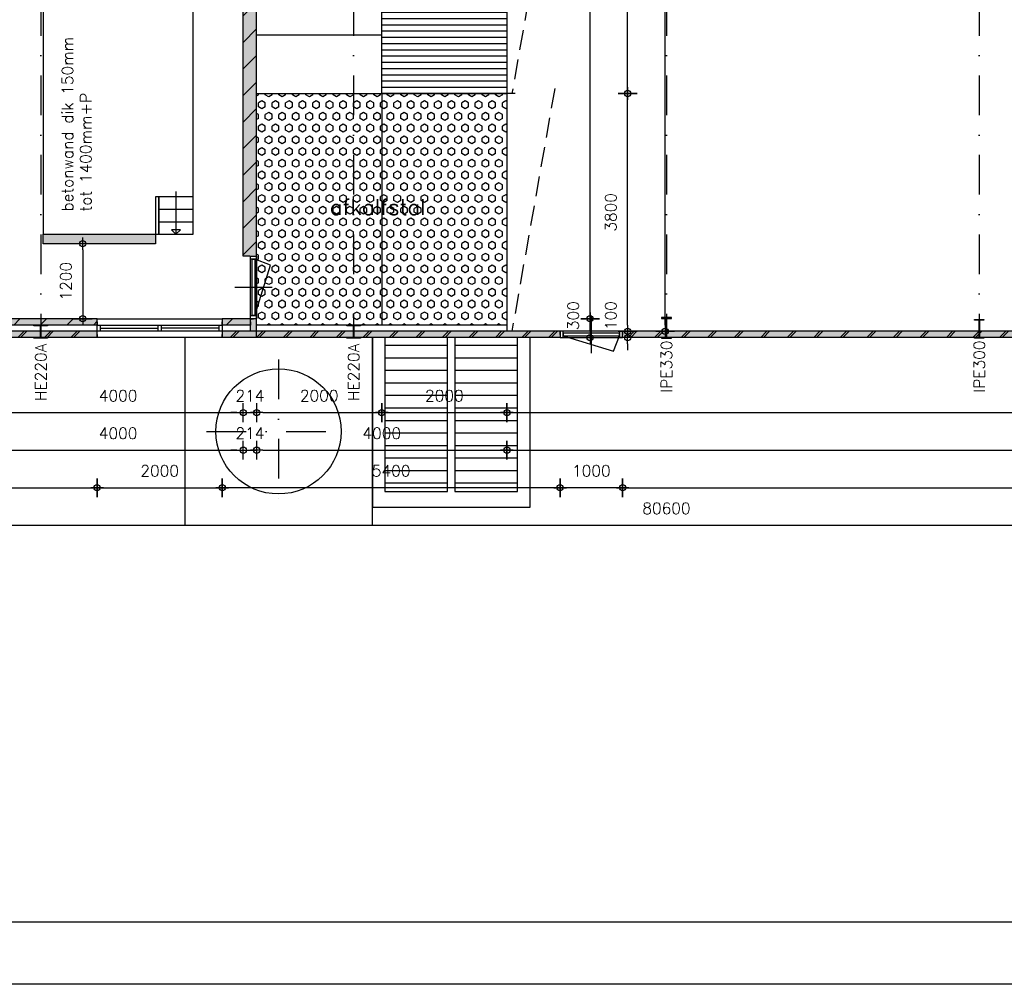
# Model space of a CAD drawing. Extents: x 0 to 139982, y -59400 to 0.
# Tile 4 of 20: x 33963 to 49700, y -59400 to -43984. Entities that reach past the tile are written whole.
import ezdxf
from ezdxf.enums import TextEntityAlignment as Align

# ---------------------------------------------------------------- set-up
doc = ezdxf.new("R2010")
doc.units = 0
doc.header["$LTSCALE"] = 100
doc.header["$MEASUREMENT"] = 0
doc.header["$PDMODE"] = 1
doc.header["$PDSIZE"] = -3
doc.linetypes.add('DASHDOT2', pattern=[12.7, 6.35, -3.175, 0, -3.175])
doc.linetypes.add('HIDDEN2', pattern=[4.7625, 3.175, -1.5875])
doc.layers.get('0').update_dxf_attribs({"linetype": 'CONTINUOUS'})
doc.layers.get('DEFPOINTS').update_dxf_attribs({"linetype": 'CONTINUOUS'})
for name, color, linetype in [('A--A21--_F123-', 9, 'CONTINUOUS'), ('A--A22--_F12--', 7, 'CONTINUOUS'), ('A--A22--_F123-', 9, 'CONTINUOUS'), ('A--A23--_F1---_ROOSTER', 8, 'CONTINUOUS'), ('A--L$2A-_F123-', 7, 'CONTINUOUS'), ('A--L$7A-_STRAMIEN', 1, 'DASHDOT2'), ('A--L21--', 7, 'CONTINUOUS'), ('A--L21--_F1---', 7, 'CONTINUOUS'), ('A--L22--', 7, 'CONTINUOUS'), ('A--L22--_F1---', 7, 'CONTINUOUS'), ('A--L22--_F12--', 7, 'CONTINUOUS'), ('A--L28--', 7, 'CONTINUOUS'), ('A--L28--_F1---', 1, 'HIDDEN2'), ('A--L31--_F123-', 7, 'CONTINUOUS'), ('A--L32--_F123-', 7, 'CONTINUOUS'), ('A--L79--_F123-', 2, 'CONTINUOUS'), ('A--L98--_F1---', 7, 'CONTINUOUS'), ('A--M$1A-_F123-_MAATV', 7, 'CONTINUOUS'), ('A--T$1A-_F123-_0_18MM', 1, 'CONTINUOUS'), ('A--T$1A-_F123-_0_25MM', 2, 'CONTINUOUS'), ('X--LP---_F1---', 9, 'CONTINUOUS'), ('X--LR---_CP', 7, 'CONTINUOUS')]:
    doc.layers.add(name, color=color, linetype=linetype)
doc.styles.add('0_18', font='ROMANS.shx', dxfattribs={"height": 180})
doc.styles.add('0_25', font='ROMANS.shx', dxfattribs={"height": 250})
doc.styles.add('MISO', font='ROMANS.shx')
doc.dimstyles.new('DLV18', dxfattribs={"dimscale": 100, "dimtxt": 1.8, "dimasz": 1, "dimexe": 0, "dimexo": 0, "dimgap": 0, "dimtad": 0, "dimdec": 0, "dimrnd": 1, "dimzin": 0, "dimtxsty": 'MISO', "dimblk1": '$DIMDLV', "dimblk2": '$DIMDLV', "dimsah": 1, "dimcen": 0, "dimse1": 1, "dimse2": 1, "dimclrd": 256, "dimclre": 256, "dimclrt": 1, "dimazin": 3, "dimtfac": 1, "dimtdec": 0, "dimtix": 1, "dimtmove": 0, "dimatfit": 3, "dimtvp": 1.5, "dimtolj": 1, "dimtzin": 0})

# ---------------------------------------------------------------- blocks, each defined once
blk = doc.blocks.new('*U241')
at = {"layer": 'A--A21--_F123-', "linetype": 'CONTINUOUS'}
for p, q in [((-374, -50), (-274, 50)), ((-331, -50), (-231, 50))]:
    blk.add_line(p, q, dxfattribs=at)
blk = doc.blocks.new('*U59')
at = {"layer": 'A--L21--_F1---', "color": 2, "linetype": 'CONTINUOUS'}
for points in [[(-50, 50), (-50, 50), (-500, 50), (-500, 0)], [(50, -50), (50, -50), (-500, -50), (-500, 0)]]:
    blk.add_lwpolyline(points, dxfattribs=at)
at = {"layer": 'X--LP---_F1---'}
for points in [[(-500, 0), (-500, 50), (0, 0), (-50, 50)], [(0, 0), (50, -50), (-500, 0), (-500, -50)]]:
    blk.add_solid(points, dxfattribs=at)
blk.add_blockref('*U241', (0, 0))
blk = doc.blocks.new('$DIMDLV')
at = {"color": 0}
for p, q in [((-1, 0), (1, 0)), ((0, -1.5), (0, 1.5))]:
    blk.add_line(p, q, dxfattribs=at)
blk.add_circle((0, 0), 0.5, dxfattribs=at)
blk = doc.blocks.new('*D49')
at = {"layer": 'A--M$1A-_F123-_MAATV', "linetype": 'CONTINUOUS'}
blk.add_line((34971, -47664), (34971, -48664), dxfattribs=at)
at = {"layer": 'DEFPOINTS', "color": 0, "linetype": 'CONTINUOUS'}
for p in [(34336, -47564), (33536, -48764), (34971, -48764)]:
    blk.add_point(p, dxfattribs=at)
at = {"layer": 'A--M$1A-_F123-_MAATV', "linetype": 'CONTINUOUS', "xscale": 100, "yscale": 100, "zscale": 100}
for p, rotation in [((34971, -47564), 90), ((34971, -48764), 270)]:
    blk.add_blockref('$DIMDLV', p, dxfattribs=dict(at, rotation=rotation))
at = {"layer": 'A--M$1A-_F123-_MAATV', "color": 1, "linetype": 'CONTINUOUS', "insert": (34701, -48164), "char_height": 180, "attachment_point": 5, "rotation": 90, "style": 'MISO'}
blk.add_mtext('\\A1;1200', dxfattribs=at)
blk = doc.blocks.new('*U238')
at = {"layer": 'A--A22--_F123-', "linetype": 'CONTINUOUS'}
for p, q in [((-107, 11902), (91, 12100)), ((-107, 11478), (107, 11692)), ((-107, 11054), (107, 11268)), ((-107, 10629), (107, 10843)), ((-107, 10205), (107, 10419)), ((-107, 9781), (107, 9995)), ((-107, 9357), (107, 9571)), ((-107, 8932), (107, 9146)), ((-107, 8508), (107, 8722)), ((-107, 8084), (107, 8298)), ((-107, 7660), (107, 7874)), ((-107, 7235), (107, 7449)), ((-107, 6811), (107, 7025)), ((-107, 6387), (107, 6601)), ((-107, 5963), (107, 6177)), ((-107, 5538), (107, 5752)), ((-107, 5114), (107, 5328)), ((-107, 4690), (107, 4904)), ((-107, 4265), (107, 4479)), ((-107, 3841), (107, 4055)), ((-107, 3417), (107, 3631)), ((-107, 2993), (107, 3207)), ((-107, 2568), (107, 2782)), ((-107, 2144), (107, 2358)), ((-107, 1720), (107, 1934)), ((-107, 1296), (107, 1510)), ((-107, 871), (107, 1085)), ((-107, 447), (107, 661)), ((-107, 23), (107, 237))]:
    blk.add_line(p, q, dxfattribs=at)
blk = doc.blocks.new('*U54')
at = {"layer": 'A--L22--_F1---', "color": 2, "linetype": 'CONTINUOUS'}
for points in [[(0, 0), (-107, 0), (-107, 12100), (0, 12100)], [(0, 0), (107, 0), (107, 12100), (0, 12100)]]:
    blk.add_lwpolyline(points, dxfattribs=at)
at = {"layer": 'X--LP---_F1---'}
for points in [[(0, 0), (-107, 0), (0, 12100), (-107, 12100)], [(0, 12100), (107, 12100), (0, 0), (107, 0)]]:
    blk.add_solid(points, dxfattribs=at)
blk.add_blockref('*U238', (0, 0))
blk = doc.blocks.new('*U60')
at = {"layer": 'A--A22--_F12--', "color": 27}
for points in [[(-1800, 0), (-1800, 75), (0, 0), (0, 75)], [(0, 0), (0, -75), (-1800, 0), (-1800, -75)]]:
    blk.add_solid(points, dxfattribs=at)
at = {"layer": 'A--L22--_F12--', "color": 3, "linetype": 'CONTINUOUS'}
for points in [[(-1800, 0), (-1800, 75), (0, 75), (0, 0)], [(0, 0), (0, -75), (-1800, -75), (-1800, 0)], [(0, 0), (0, -75), (-1800, -75), (-1800, 0)], [(0, 0), (0, -75), (-1800, -75), (-1800, 0)]]:
    blk.add_lwpolyline(points, dxfattribs=at)
blk = doc.blocks.new('*U236')
at = {"layer": 'A--A21--_F123-', "linetype": 'CONTINUOUS'}
blk.add_line((-388, -50), (-288, 50), dxfattribs=at)
blk = doc.blocks.new('*U61')
at = {"layer": 'A--L21--_F1---', "color": 2, "linetype": 'CONTINUOUS'}
for points in [[(0, 0), (0, 50), (-450, 50), (-450, 0)], [(0, 0), (0, -50), (-450, -50), (-450, 0)]]:
    blk.add_lwpolyline(points, dxfattribs=at)
at = {"layer": 'X--LP---_F1---'}
for points in [[(-450, 0), (-450, 50), (0, 0), (0, 50)], [(0, 0), (0, -50), (-450, 0), (-450, -50)]]:
    blk.add_solid(points, dxfattribs=at)
blk.add_blockref('*U236', (0, 0))
blk = doc.blocks.new('*D114')
at = {"layer": 'A--M$1A-_F123-_MAATV', "linetype": 'CONTINUOUS'}
blk.add_line((33636, -50264), (37436, -50264), dxfattribs=at)
at = {"layer": 'DEFPOINTS', "color": 0, "linetype": 'CONTINUOUS'}
for p in [(33536, -47764), (37536, -47764), (37536, -50264)]:
    blk.add_point(p, dxfattribs=at)
at = {"layer": 'A--M$1A-_F123-_MAATV', "linetype": 'CONTINUOUS', "xscale": 100, "yscale": 100, "zscale": 100, "rotation": 180}
blk.add_blockref('$DIMDLV', (33536, -50264), dxfattribs=at)
at = {"layer": 'A--M$1A-_F123-_MAATV', "linetype": 'CONTINUOUS', "xscale": 100, "yscale": 100, "zscale": 100}
blk.add_blockref('$DIMDLV', (37536, -50264), dxfattribs=at)
at = {"layer": 'A--M$1A-_F123-_MAATV', "color": 1, "linetype": 'CONTINUOUS', "insert": (35536, -49994), "char_height": 180, "attachment_point": 5, "style": 'MISO'}
blk.add_mtext('\\A1;4000', dxfattribs=at)
blk = doc.blocks.new('*D115')
at = {"layer": 'A--M$1A-_F123-_MAATV', "linetype": 'CONTINUOUS'}
for p, q in [((37436, -50264), (37336, -50264)), ((37536, -50264), (37750, -50264)), ((37850, -50264), (37950, -50264))]:
    blk.add_line(p, q, dxfattribs=at)
at = {"layer": 'DEFPOINTS', "color": 0, "linetype": 'CONTINUOUS'}
for p in [(37536, -47764), (37750, -47764), (37750, -50264)]:
    blk.add_point(p, dxfattribs=at)
at = {"layer": 'A--M$1A-_F123-_MAATV', "linetype": 'CONTINUOUS', "xscale": 100, "yscale": 100, "zscale": 100}
blk.add_blockref('$DIMDLV', (37536, -50264), dxfattribs=at)
at = {"layer": 'A--M$1A-_F123-_MAATV', "linetype": 'CONTINUOUS', "xscale": 100, "yscale": 100, "zscale": 100, "rotation": 180}
blk.add_blockref('$DIMDLV', (37750, -50264), dxfattribs=at)
at = {"layer": 'A--M$1A-_F123-_MAATV', "color": 1, "linetype": 'CONTINUOUS', "insert": (37643, -49994), "char_height": 180, "attachment_point": 5, "style": 'MISO'}
blk.add_mtext('\\A1;214', dxfattribs=at)
blk = doc.blocks.new('*D116')
at = {"layer": 'A--M$1A-_F123-_MAATV', "linetype": 'CONTINUOUS'}
blk.add_line((37850, -50264), (39650, -50264), dxfattribs=at)
at = {"layer": 'DEFPOINTS', "color": 0, "linetype": 'CONTINUOUS'}
for p in [(39750, -45164), (37750, -48864), (39750, -50264)]:
    blk.add_point(p, dxfattribs=at)
at = {"layer": 'A--M$1A-_F123-_MAATV', "linetype": 'CONTINUOUS', "xscale": 100, "yscale": 100, "zscale": 100, "rotation": 180}
blk.add_blockref('$DIMDLV', (37750, -50264), dxfattribs=at)
at = {"layer": 'A--M$1A-_F123-_MAATV', "linetype": 'CONTINUOUS', "xscale": 100, "yscale": 100, "zscale": 100}
blk.add_blockref('$DIMDLV', (39750, -50264), dxfattribs=at)
at = {"layer": 'A--M$1A-_F123-_MAATV', "color": 1, "linetype": 'CONTINUOUS', "insert": (38750, -49994), "char_height": 180, "attachment_point": 5, "style": 'MISO'}
blk.add_mtext('\\A1;2000', dxfattribs=at)
blk = doc.blocks.new('*D117')
at = {"layer": 'A--M$1A-_F123-_MAATV', "linetype": 'CONTINUOUS'}
blk.add_line((39850, -50264), (41650, -50264), dxfattribs=at)
at = {"layer": 'DEFPOINTS', "color": 0, "linetype": 'CONTINUOUS'}
for p in [(39750, -45164), (41750, -45164), (41750, -50264)]:
    blk.add_point(p, dxfattribs=at)
at = {"layer": 'A--M$1A-_F123-_MAATV', "linetype": 'CONTINUOUS', "xscale": 100, "yscale": 100, "zscale": 100, "rotation": 180}
blk.add_blockref('$DIMDLV', (39750, -50264), dxfattribs=at)
at = {"layer": 'A--M$1A-_F123-_MAATV', "linetype": 'CONTINUOUS', "xscale": 100, "yscale": 100, "zscale": 100}
blk.add_blockref('$DIMDLV', (41750, -50264), dxfattribs=at)
at = {"layer": 'A--M$1A-_F123-_MAATV', "color": 1, "linetype": 'CONTINUOUS', "insert": (40750, -49994), "char_height": 180, "attachment_point": 5, "style": 'MISO'}
blk.add_mtext('\\A1;2000', dxfattribs=at)
blk = doc.blocks.new('*D118')
at = {"layer": 'A--M$1A-_F123-_MAATV', "linetype": 'CONTINUOUS'}
blk.add_line((41850, -50264), (69300, -50264), dxfattribs=at)
at = {"layer": 'DEFPOINTS', "color": 0, "linetype": 'CONTINUOUS'}
for p in [(41750, -48964), (69400, -48964), (69400, -50264)]:
    blk.add_point(p, dxfattribs=at)
at = {"layer": 'A--M$1A-_F123-_MAATV', "linetype": 'CONTINUOUS', "xscale": 100, "yscale": 100, "zscale": 100, "rotation": 180}
blk.add_blockref('$DIMDLV', (41750, -50264), dxfattribs=at)
at = {"layer": 'A--M$1A-_F123-_MAATV', "linetype": 'CONTINUOUS', "xscale": 100, "yscale": 100, "zscale": 100}
blk.add_blockref('$DIMDLV', (69400, -50264), dxfattribs=at)
at = {"layer": 'A--M$1A-_F123-_MAATV', "color": 1, "linetype": 'CONTINUOUS', "insert": (55575, -49994), "char_height": 180, "attachment_point": 5, "style": 'MISO'}
blk.add_mtext('\\A1;27650', dxfattribs=at)
blk = doc.blocks.new('*D127')
at = {"layer": 'A--M$1A-_F123-_MAATV', "linetype": 'CONTINUOUS'}
blk.add_line((33636, -50864), (37436, -50864), dxfattribs=at)
at = {"layer": 'DEFPOINTS', "color": 0, "linetype": 'CONTINUOUS'}
for p in [(33536, -47764), (37536, -47764), (37536, -50864)]:
    blk.add_point(p, dxfattribs=at)
at = {"layer": 'A--M$1A-_F123-_MAATV', "linetype": 'CONTINUOUS', "xscale": 100, "yscale": 100, "zscale": 100, "rotation": 180}
blk.add_blockref('$DIMDLV', (33536, -50864), dxfattribs=at)
at = {"layer": 'A--M$1A-_F123-_MAATV', "linetype": 'CONTINUOUS', "xscale": 100, "yscale": 100, "zscale": 100}
blk.add_blockref('$DIMDLV', (37536, -50864), dxfattribs=at)
at = {"layer": 'A--M$1A-_F123-_MAATV', "color": 1, "linetype": 'CONTINUOUS', "insert": (35536, -50594), "char_height": 180, "attachment_point": 5, "style": 'MISO'}
blk.add_mtext('\\A1;4000', dxfattribs=at)
blk = doc.blocks.new('*D128')
at = {"layer": 'A--M$1A-_F123-_MAATV', "linetype": 'CONTINUOUS'}
for p, q in [((37436, -50864), (37336, -50864)), ((37536, -50864), (37750, -50864)), ((37850, -50864), (37950, -50864))]:
    blk.add_line(p, q, dxfattribs=at)
at = {"layer": 'DEFPOINTS', "color": 0, "linetype": 'CONTINUOUS'}
for p in [(37536, -47764), (37750, -47764), (37750, -50864)]:
    blk.add_point(p, dxfattribs=at)
at = {"layer": 'A--M$1A-_F123-_MAATV', "linetype": 'CONTINUOUS', "xscale": 100, "yscale": 100, "zscale": 100}
blk.add_blockref('$DIMDLV', (37536, -50864), dxfattribs=at)
at = {"layer": 'A--M$1A-_F123-_MAATV', "linetype": 'CONTINUOUS', "xscale": 100, "yscale": 100, "zscale": 100, "rotation": 180}
blk.add_blockref('$DIMDLV', (37750, -50864), dxfattribs=at)
at = {"layer": 'A--M$1A-_F123-_MAATV', "color": 1, "linetype": 'CONTINUOUS', "insert": (37643, -50594), "char_height": 180, "attachment_point": 5, "style": 'MISO'}
blk.add_mtext('\\A1;214', dxfattribs=at)
blk = doc.blocks.new('*D129')
at = {"layer": 'A--M$1A-_F123-_MAATV', "linetype": 'CONTINUOUS'}
blk.add_line((37850, -50864), (41650, -50864), dxfattribs=at)
at = {"layer": 'DEFPOINTS', "color": 0, "linetype": 'CONTINUOUS'}
for p in [(37750, -47764), (41750, -48964), (41750, -50864)]:
    blk.add_point(p, dxfattribs=at)
at = {"layer": 'A--M$1A-_F123-_MAATV', "linetype": 'CONTINUOUS', "xscale": 100, "yscale": 100, "zscale": 100, "rotation": 180}
blk.add_blockref('$DIMDLV', (37750, -50864), dxfattribs=at)
at = {"layer": 'A--M$1A-_F123-_MAATV', "linetype": 'CONTINUOUS', "xscale": 100, "yscale": 100, "zscale": 100}
blk.add_blockref('$DIMDLV', (41750, -50864), dxfattribs=at)
at = {"layer": 'A--M$1A-_F123-_MAATV', "color": 1, "linetype": 'CONTINUOUS', "insert": (39750, -50594), "char_height": 180, "attachment_point": 5, "style": 'MISO'}
blk.add_mtext('\\A1;4000', dxfattribs=at)
blk = doc.blocks.new('*D130')
at = {"layer": 'A--M$1A-_F123-_MAATV', "linetype": 'CONTINUOUS'}
blk.add_line((41850, -50864), (69300, -50864), dxfattribs=at)
at = {"layer": 'DEFPOINTS', "color": 0, "linetype": 'CONTINUOUS'}
for p in [(41750, -48964), (69400, -48964), (69400, -50864)]:
    blk.add_point(p, dxfattribs=at)
at = {"layer": 'A--M$1A-_F123-_MAATV', "linetype": 'CONTINUOUS', "xscale": 100, "yscale": 100, "zscale": 100, "rotation": 180}
blk.add_blockref('$DIMDLV', (41750, -50864), dxfattribs=at)
at = {"layer": 'A--M$1A-_F123-_MAATV', "linetype": 'CONTINUOUS', "xscale": 100, "yscale": 100, "zscale": 100}
blk.add_blockref('$DIMDLV', (69400, -50864), dxfattribs=at)
at = {"layer": 'A--M$1A-_F123-_MAATV', "color": 1, "linetype": 'CONTINUOUS', "insert": (55575, -50594), "char_height": 180, "attachment_point": 5, "style": 'MISO'}
blk.add_mtext('\\A1;27650', dxfattribs=at)
blk = doc.blocks.new('*D133')
at = {"layer": 'A--M$1A-_F123-_MAATV', "linetype": 'CONTINUOUS'}
blk.add_line((4100, -51464), (35100, -51464), dxfattribs=at)
at = {"layer": 'DEFPOINTS', "color": 0, "linetype": 'CONTINUOUS'}
for p in [(4000, -49064), (35200, -49064), (35200, -51464)]:
    blk.add_point(p, dxfattribs=at)
at = {"layer": 'A--M$1A-_F123-_MAATV', "linetype": 'CONTINUOUS', "xscale": 100, "yscale": 100, "zscale": 100, "rotation": 180}
blk.add_blockref('$DIMDLV', (4000, -51464), dxfattribs=at)
at = {"layer": 'A--M$1A-_F123-_MAATV', "linetype": 'CONTINUOUS', "xscale": 100, "yscale": 100, "zscale": 100}
blk.add_blockref('$DIMDLV', (35200, -51464), dxfattribs=at)
at = {"layer": 'A--M$1A-_F123-_MAATV', "color": 1, "linetype": 'CONTINUOUS', "insert": (19600, -51194), "char_height": 180, "attachment_point": 5, "style": 'MISO'}
blk.add_mtext('\\A1;31200', dxfattribs=at)
blk = doc.blocks.new('*D134')
at = {"layer": 'A--M$1A-_F123-_MAATV', "linetype": 'CONTINUOUS'}
blk.add_line((35300, -51464), (37100, -51464), dxfattribs=at)
at = {"layer": 'DEFPOINTS', "color": 0, "linetype": 'CONTINUOUS'}
for p in [(35200, -49064), (37200, -49064), (37200, -51464)]:
    blk.add_point(p, dxfattribs=at)
at = {"layer": 'A--M$1A-_F123-_MAATV', "linetype": 'CONTINUOUS', "xscale": 100, "yscale": 100, "zscale": 100, "rotation": 180}
blk.add_blockref('$DIMDLV', (35200, -51464), dxfattribs=at)
at = {"layer": 'A--M$1A-_F123-_MAATV', "linetype": 'CONTINUOUS', "xscale": 100, "yscale": 100, "zscale": 100}
blk.add_blockref('$DIMDLV', (37200, -51464), dxfattribs=at)
at = {"layer": 'A--M$1A-_F123-_MAATV', "color": 1, "linetype": 'CONTINUOUS', "insert": (36200, -51194), "char_height": 180, "attachment_point": 5, "style": 'MISO'}
blk.add_mtext('\\A1;2000', dxfattribs=at)
blk = doc.blocks.new('*D135')
at = {"layer": 'A--M$1A-_F123-_MAATV', "linetype": 'CONTINUOUS'}
blk.add_line((43700, -51464), (69510, -51464), dxfattribs=at)
at = {"layer": 'DEFPOINTS', "color": 0, "linetype": 'CONTINUOUS'}
for p in [(43600, -49064), (69610, -49064), (69610, -51464)]:
    blk.add_point(p, dxfattribs=at)
at = {"layer": 'A--M$1A-_F123-_MAATV', "linetype": 'CONTINUOUS', "xscale": 100, "yscale": 100, "zscale": 100, "rotation": 180}
blk.add_blockref('$DIMDLV', (43600, -51464), dxfattribs=at)
at = {"layer": 'A--M$1A-_F123-_MAATV', "linetype": 'CONTINUOUS', "xscale": 100, "yscale": 100, "zscale": 100}
blk.add_blockref('$DIMDLV', (69610, -51464), dxfattribs=at)
at = {"layer": 'A--M$1A-_F123-_MAATV', "color": 1, "linetype": 'CONTINUOUS', "insert": (56605, -51194), "char_height": 180, "attachment_point": 5, "style": 'MISO'}
blk.add_mtext('\\A1;26010', dxfattribs=at)
blk = doc.blocks.new('*D137')
at = {"layer": 'A--M$1A-_F123-_MAATV', "linetype": 'CONTINUOUS'}
blk.add_line((4100, -52064), (84500, -52064), dxfattribs=at)
at = {"layer": 'DEFPOINTS', "color": 0, "linetype": 'CONTINUOUS'}
for p in [(4000, -49064), (84600, -49064), (84600, -52064)]:
    blk.add_point(p, dxfattribs=at)
at = {"layer": 'A--M$1A-_F123-_MAATV', "linetype": 'CONTINUOUS', "xscale": 100, "yscale": 100, "zscale": 100, "rotation": 180}
blk.add_blockref('$DIMDLV', (4000, -52064), dxfattribs=at)
at = {"layer": 'A--M$1A-_F123-_MAATV', "linetype": 'CONTINUOUS', "xscale": 100, "yscale": 100, "zscale": 100}
blk.add_blockref('$DIMDLV', (84600, -52064), dxfattribs=at)
at = {"layer": 'A--M$1A-_F123-_MAATV', "color": 1, "linetype": 'CONTINUOUS', "insert": (44300, -51794), "char_height": 180, "attachment_point": 5, "style": 'MISO'}
blk.add_mtext('\\A1;80600', dxfattribs=at)
blk = doc.blocks.new('*D138')
at = {"layer": 'A--M$1A-_F123-_MAATV', "linetype": 'CONTINUOUS'}
blk.add_line((43080, -48964), (43080, -48864), dxfattribs=at)
at = {"layer": 'DEFPOINTS', "color": 0, "linetype": 'CONTINUOUS'}
for p in [(33372, -48764), (43080, -48764), (33322, -49064)]:
    blk.add_point(p, dxfattribs=at)
at = {"layer": 'A--M$1A-_F123-_MAATV', "linetype": 'CONTINUOUS', "xscale": 100, "yscale": 100, "zscale": 100}
for p, rotation in [((43080, -48764), 90), ((43080, -49064), 270)]:
    blk.add_blockref('$DIMDLV', p, dxfattribs=dict(at, rotation=rotation))
at = {"layer": 'A--M$1A-_F123-_MAATV', "color": 1, "linetype": 'CONTINUOUS', "insert": (42810, -48714), "char_height": 180, "attachment_point": 5, "rotation": 90, "style": 'MISO'}
blk.add_mtext('\\A1;300', dxfattribs=at)
blk = doc.blocks.new('*D139')
at = {"layer": 'A--M$1A-_F123-_MAATV', "linetype": 'CONTINUOUS'}
blk.add_line((43080, -48664), (43080, -38164), dxfattribs=at)
at = {"layer": 'DEFPOINTS', "color": 0, "linetype": 'CONTINUOUS'}
for p in [(37536, -38064), (43080, -38064), (33372, -48764)]:
    blk.add_point(p, dxfattribs=at)
at = {"layer": 'A--M$1A-_F123-_MAATV', "linetype": 'CONTINUOUS', "xscale": 100, "yscale": 100, "zscale": 100}
for p, rotation in [((43080, -38064), 90), ((43080, -48764), 270)]:
    blk.add_blockref('$DIMDLV', p, dxfattribs=dict(at, rotation=rotation))
at = {"layer": 'A--M$1A-_F123-_MAATV', "color": 1, "linetype": 'CONTINUOUS', "insert": (42810, -43414), "char_height": 180, "attachment_point": 5, "rotation": 90, "style": 'MISO'}
blk.add_mtext('\\A1;10700', dxfattribs=at)
blk = doc.blocks.new('*D143')
at = {"layer": 'A--M$1A-_F123-_MAATV', "linetype": 'CONTINUOUS'}
for p, q in [((43680, -48864), (43680, -48764)), ((43680, -49064), (43680, -48964)), ((43680, -49164), (43680, -49264))]:
    blk.add_line(p, q, dxfattribs=at)
at = {"layer": 'DEFPOINTS', "color": 0, "linetype": 'CONTINUOUS'}
for p in [(37200, -48964), (37200, -49064), (43680, -48964)]:
    blk.add_point(p, dxfattribs=at)
at = {"layer": 'A--M$1A-_F123-_MAATV', "linetype": 'CONTINUOUS', "xscale": 100, "yscale": 100, "zscale": 100}
for p, rotation in [((43680, -48964), 270), ((43680, -49064), 90)]:
    blk.add_blockref('$DIMDLV', p, dxfattribs=dict(at, rotation=rotation))
at = {"layer": 'A--M$1A-_F123-_MAATV', "color": 1, "linetype": 'CONTINUOUS', "insert": (43410, -48714), "char_height": 180, "attachment_point": 5, "rotation": 90, "style": 'MISO'}
blk.add_mtext('\\A1;100', dxfattribs=at)
blk = doc.blocks.new('*D144')
at = {"layer": 'A--M$1A-_F123-_MAATV', "linetype": 'CONTINUOUS'}
blk.add_line((43680, -45064), (43680, -35764), dxfattribs=at)
at = {"layer": 'DEFPOINTS', "color": 0, "linetype": 'CONTINUOUS'}
for p in [(37750, -35664), (43680, -35664), (37750, -45164)]:
    blk.add_point(p, dxfattribs=at)
at = {"layer": 'A--M$1A-_F123-_MAATV', "linetype": 'CONTINUOUS', "xscale": 100, "yscale": 100, "zscale": 100}
for p, rotation in [((43680, -35664), 90), ((43680, -45164), 270)]:
    blk.add_blockref('$DIMDLV', p, dxfattribs=dict(at, rotation=rotation))
at = {"layer": 'A--M$1A-_F123-_MAATV', "color": 1, "linetype": 'CONTINUOUS', "insert": (43410, -40414), "char_height": 180, "attachment_point": 5, "rotation": 90, "style": 'MISO'}
blk.add_mtext('\\A1;9500', dxfattribs=at)
blk = doc.blocks.new('*D147')
at = {"layer": 'A--M$1A-_F123-_MAATV', "linetype": 'CONTINUOUS'}
blk.add_line((44280, -48864), (44280, -30964), dxfattribs=at)
at = {"layer": 'DEFPOINTS', "color": 0, "linetype": 'CONTINUOUS'}
for p in [(44280, -30864), (49300, -30864), (37750, -48964)]:
    blk.add_point(p, dxfattribs=at)
at = {"layer": 'A--M$1A-_F123-_MAATV', "linetype": 'CONTINUOUS', "xscale": 100, "yscale": 100, "zscale": 100}
for p, rotation in [((44280, -30864), 90), ((44280, -48964), 270)]:
    blk.add_blockref('$DIMDLV', p, dxfattribs=dict(at, rotation=rotation))
at = {"layer": 'A--M$1A-_F123-_MAATV', "color": 1, "linetype": 'CONTINUOUS', "insert": (44010, -39914), "char_height": 180, "attachment_point": 5, "rotation": 90, "style": 'MISO'}
blk.add_mtext('\\A1;18100', dxfattribs=at)
blk = doc.blocks.new('*U243')
at = {"layer": 'A--A21--_F123-', "linetype": 'CONTINUOUS'}
for p, q in [((-1757, -50), (-1657, 50)), ((-1333, -50), (-1233, 50)), ((-908, -50), (-808, 50)), ((-484, -50), (-384, 50)), ((-60, -50), (0, 10))]:
    blk.add_line(p, q, dxfattribs=at)
blk = doc.blocks.new('*U188')
at = {"layer": 'A--L21--_F1---', "color": 2, "linetype": 'CONTINUOUS'}
for points in [[(0, 0), (0, 50), (-1778, 50), (-1778, 0)], [(0, 0), (0, -50), (-1778, -50), (-1778, 0)]]:
    blk.add_lwpolyline(points, dxfattribs=at)
at = {"layer": 'X--LP---_F1---'}
for points in [[(-1778, 0), (-1778, 50), (0, 0), (0, 50)], [(0, 0), (0, -50), (-1778, 0), (-1778, -50)]]:
    blk.add_solid(points, dxfattribs=at)
blk.add_blockref('*U243', (0, 0))
blk = doc.blocks.new('*U244')
at = {"layer": 'A--A21--_F123-', "linetype": 'CONTINUOUS'}
for p, q in [((-1690, -50), (-1590, 50)), ((-1648, -50), (-1548, 50)), ((-1266, -50), (-1166, 50)), ((-1224, -50), (-1124, 50)), ((-842, -50), (-742, 50)), ((-800, -50), (-700, 50)), ((-418, -50), (-318, 50)), ((-376, -50), (-276, 50))]:
    blk.add_line(p, q, dxfattribs=at)
blk = doc.blocks.new('*U189')
at = {"layer": 'A--L21--_F1---', "color": 2, "linetype": 'CONTINUOUS'}
for points in [[(0, 0), (0, -50), (-1878, -50), (-1878, -50)], [(0, 0), (0, 50), (-1778, 50), (-1778, 50)]]:
    blk.add_lwpolyline(points, dxfattribs=at)
at = {"layer": 'X--LP---_F1---'}
for points in [[(0, 0), (0, -50), (-1828, 0), (-1878, -50)], [(-1828, 0), (-1778, 50), (0, 0), (0, 50)]]:
    blk.add_solid(points, dxfattribs=at)
blk.add_blockref('*U244', (0, 0))
blk = doc.blocks.new('*D190')
at = {"layer": 'A--M$1A-_F123-_MAATV', "linetype": 'CONTINUOUS'}
blk.add_line((43680, -48864), (43680, -45264), dxfattribs=at)
at = {"layer": 'DEFPOINTS', "color": 0, "linetype": 'CONTINUOUS'}
for p in [(37750, -45164), (43680, -45164), (34600, -48964)]:
    blk.add_point(p, dxfattribs=at)
at = {"layer": 'A--M$1A-_F123-_MAATV', "linetype": 'CONTINUOUS', "xscale": 100, "yscale": 100, "zscale": 100}
for p, rotation in [((43680, -45164), 90), ((43680, -48964), 270)]:
    blk.add_blockref('$DIMDLV', p, dxfattribs=dict(at, rotation=rotation))
at = {"layer": 'A--M$1A-_F123-_MAATV', "color": 1, "linetype": 'CONTINUOUS', "insert": (43410, -47064), "char_height": 180, "attachment_point": 5, "rotation": 90, "style": 'MISO'}
blk.add_mtext('\\A1;3800', dxfattribs=at)
blk = doc.blocks.new('*U235')
at = {"layer": 'A--A21--_F123-', "linetype": 'CONTINUOUS'}
blk.add_line((-50, 231), (-31, 250), dxfattribs=at)
blk = doc.blocks.new('*U193')
at = {"layer": 'A--L21--_F1---', "color": 2, "linetype": 'CONTINUOUS'}
for points in [[(-50, 50), (-50, 50), (-50, 250), (0, 250)], [(50, -50), (50, -50), (50, 250), (0, 250)]]:
    blk.add_lwpolyline(points, dxfattribs=at)
at = {"layer": 'X--LP---_F1---'}
for points in [[(0, 0), (-50, 50), (0, 250), (-50, 250)], [(0, 250), (50, 250), (0, 0), (50, -50)]]:
    blk.add_solid(points, dxfattribs=at)
blk.add_blockref('*U235', (0, 0))
blk = doc.blocks.new('*U286')
at = {"layer": 'A--A21--_F123-', "linetype": 'CONTINUOUS'}
for p, q in [((-5274, -50), (-5174, 50)), ((-5231, -50), (-5131, 50)), ((-4850, -50), (-4750, 50)), ((-4807, -50), (-4707, 50)), ((-4426, -50), (-4326, 50)), ((-4383, -50), (-4283, 50)), ((-4002, -50), (-3902, 50)), ((-3959, -50), (-3859, 50)), ((-3578, -50), (-3478, 50)), ((-3535, -50), (-3435, 50)), ((-3154, -50), (-3054, 50)), ((-3111, -50), (-3011, 50)), ((-2730, -50), (-2630, 50)), ((-2687, -50), (-2587, 50)), ((-2306, -50), (-2206, 50)), ((-2263, -50), (-2163, 50)), ((-1882, -50), (-1782, 50)), ((-1839, -50), (-1739, 50)), ((-1458, -50), (-1358, 50)), ((-1415, -50), (-1315, 50)), ((-1034, -50), (-934, 50)), ((-991, -50), (-891, 50)), ((-610, -50), (-510, 50)), ((-567, -50), (-467, 50)), ((-186, -50), (-86, 50)), ((-143, -50), (-43, 50))]:
    blk.add_line(p, q, dxfattribs=at)
blk = doc.blocks.new('*U195')
at = {"layer": 'A--L21--_F1---', "color": 2, "linetype": 'CONTINUOUS'}
for points in [[(0, 0), (0, 50), (-5400, 50), (-5400, 0)], [(0, 0), (0, -50), (-5400, -50), (-5400, 0)]]:
    blk.add_lwpolyline(points, dxfattribs=at)
at = {"layer": 'X--LP---_F1---'}
for points in [[(-5400, 0), (-5400, 50), (0, 0), (0, 50)], [(0, 0), (0, -50), (-5400, 0), (-5400, -50)]]:
    blk.add_solid(points, dxfattribs=at)
blk.add_blockref('*U286', (0, 0))
blk = doc.blocks.new('QD20570-')
at = {"layer": 'A--L28--_F1---', "color": 2, "linetype": 'CONTINUOUS'}
blk.add_lwpolyline([(80, -165), (-80, -165), (-80, -153.5), (-10.75, -153.5, 0.41421356), (-3.75, -146.5), (-3.75, 146.5, 0.41421356), (-10.75, 153.5), (-80, 153.5), (-80, 165), (80, 165), (80, 153.5), (10.75, 153.5, 0.41421356), (3.75, 146.5), (3.75, -146.5, 0.41421356), (10.75, -153.5), (80, -153.5)], format="xyb", close=True, dxfattribs=at)
at = {"layer": 'X--LR---_CP', "color": 4, "linetype": 'CONTINUOUS'}
for p in [(-3.75, 0), (0, 0), (3.75, 0)]:
    blk.add_point(p, dxfattribs=at)
blk = doc.blocks.new('QD20494-')
at = {"layer": 'A--L28--_F1---', "color": 2, "linetype": 'CONTINUOUS'}
blk.add_lwpolyline([(110, -105), (-110, -105), (-110, -94), (-15.5, -94, 0.4142136), (-3.5, -82), (-3.5, 82, 0.4142136), (-15.5, 94), (-110, 94), (-110, 105), (110, 105), (110, 94), (15.5, 94, 0.4142136), (3.5, 82), (3.5, -82, 0.4142136), (15.5, -94), (110, -94)], format="xyb", close=True, dxfattribs=at)
at = {"layer": 'X--LR---_CP'}
for p in [(-3.5, 0), (0, 0), (3.5, 0)]:
    blk.add_point(p, dxfattribs=at)
blk = doc.blocks.new('QD20569-')
at = {"layer": 'A--L28--_F1---', "color": 2, "linetype": 'CONTINUOUS'}
blk.add_lwpolyline([(75, -150), (-75, -150), (-75, -139.3), (-10.55, -139.3, 0.41421356), (-3.55, -132.3), (-3.55, 132.3, 0.41421356), (-10.55, 139.3), (-75, 139.3), (-75, 150), (75, 150), (75, 139.3), (10.55, 139.3, 0.41421356), (3.55, 132.3), (3.55, -132.3, 0.41421356), (10.55, -139.3), (75, -139.3)], format="xyb", close=True, dxfattribs=at)
at = {"layer": 'X--LR---_CP', "color": 4, "linetype": 'CONTINUOUS'}
for p in [(-3.55, 0), (0, 0), (3.55, 0)]:
    blk.add_point(p, dxfattribs=at)
blk = doc.blocks.new('*U288')
at = {"layer": 'A--A21--_F123-', "linetype": 'CONTINUOUS'}
for p, q in [((-25819, -50), (-25719, 50)), ((-25776, -50), (-25676, 50)), ((-25395, -50), (-25295, 50)), ((-25352, -50), (-25252, 50)), ((-24971, -50), (-24871, 50)), ((-24928, -50), (-24828, 50)), ((-24547, -50), (-24447, 50)), ((-24504, -50), (-24404, 50)), ((-24123, -50), (-24023, 50)), ((-24080, -50), (-23980, 50)), ((-23699, -50), (-23599, 50)), ((-23656, -50), (-23556, 50)), ((-23275, -50), (-23175, 50)), ((-23232, -50), (-23132, 50)), ((-22851, -50), (-22751, 50)), ((-22808, -50), (-22708, 50)), ((-22427, -50), (-22327, 50)), ((-22384, -50), (-22284, 50)), ((-22003, -50), (-21903, 50)), ((-21960, -50), (-21860, 50)), ((-21579, -50), (-21479, 50)), ((-21536, -50), (-21436, 50)), ((-21155, -50), (-21055, 50)), ((-21112, -50), (-21012, 50)), ((-20731, -50), (-20631, 50)), ((-20688, -50), (-20588, 50)), ((-20307, -50), (-20207, 50)), ((-20264, -50), (-20164, 50)), ((-19883, -50), (-19783, 50)), ((-19840, -50), (-19740, 50))]:
    blk.add_line(p, q, dxfattribs=at)
blk = doc.blocks.new('*U287')
at = {"layer": 'A--L21--_F1---', "color": 2, "linetype": 'CONTINUOUS'}
for points in [[(-105, 50), (-105, 50), (-25905, 50), (-25905, 0)], [(105, -50), (105, -50), (-25905, -50), (-25905, 0)]]:
    blk.add_lwpolyline(points, dxfattribs=at)
at = {"layer": 'X--LP---_F1---'}
for points in [[(-25905, 0), (-25905, 50), (0, 0), (-105, 50)], [(0, 0), (105, -50), (-25905, 0), (-25905, -50)]]:
    blk.add_solid(points, dxfattribs=at)
at = {"layer": 'A--A21--_F123-'}
blk.add_blockref('*U288', (0, 0), dxfattribs=at)
blk = doc.blocks.new('*D289')
at = {"layer": 'A--M$1A-_F123-_MAATV'}
blk.add_line((43500, -51464), (42700, -51464), dxfattribs=at)
at = {"layer": 'DEFPOINTS', "color": 0}
for p in [(42600, -49064), (43600, -49064), (42600, -51464)]:
    blk.add_point(p, dxfattribs=at)
at = {"layer": 'A--M$1A-_F123-_MAATV', "xscale": 100, "yscale": 100, "zscale": 100, "rotation": 180}
blk.add_blockref('$DIMDLV', (42600, -51464), dxfattribs=at)
at = {"layer": 'A--M$1A-_F123-_MAATV', "xscale": 100, "yscale": 100, "zscale": 100}
blk.add_blockref('$DIMDLV', (43600, -51464), dxfattribs=at)
at = {"layer": 'A--M$1A-_F123-_MAATV', "color": 1, "insert": (43100, -51194), "char_height": 180, "attachment_point": 5, "style": 'MISO'}
blk.add_mtext('\\A1;1000', dxfattribs=at)
blk = doc.blocks.new('*D290')
at = {"layer": 'A--M$1A-_F123-_MAATV'}
blk.add_line((42500, -51464), (37300, -51464), dxfattribs=at)
at = {"layer": 'DEFPOINTS', "color": 0}
for p in [(37200, -49064), (42600, -49064), (37200, -51464)]:
    blk.add_point(p, dxfattribs=at)
at = {"layer": 'A--M$1A-_F123-_MAATV', "xscale": 100, "yscale": 100, "zscale": 100, "rotation": 180}
blk.add_blockref('$DIMDLV', (37200, -51464), dxfattribs=at)
at = {"layer": 'A--M$1A-_F123-_MAATV', "xscale": 100, "yscale": 100, "zscale": 100}
blk.add_blockref('$DIMDLV', (42600, -51464), dxfattribs=at)
at = {"layer": 'A--M$1A-_F123-_MAATV', "color": 1, "insert": (39900, -51194), "char_height": 180, "attachment_point": 5, "style": 'MISO'}
blk.add_mtext('\\A1;5400', dxfattribs=at)

msp = doc.modelspace()

# ---------------------------------------------------------------- hatches: boundary and pattern name
at = {"layer": 'A--A23--_F1---_ROOSTER'}
h = msp.add_hatch(dxfattribs=at)
h.set_pattern_fill('_U', color=256, scale=100, angle=180, style=0, pattern_type=0)
h.set_pattern_definition([(7e-15, (7650, -22663.92), (1e-14, -100), [])])
h.paths.add_polyline_path([(39750, -35863.9), (41750, -35863.9), (41750, -45163.9), (39750, -45163.9)])
h.paths.add_polyline_path([(40984.8, -43033.8), (40984.8, -42540.9), (40714.8, -42540.9), (40714.8, -43033.8)], flags=24)
h = msp.add_hatch(dxfattribs=at)
h.set_pattern_fill('HEX', color=256, scale=500, angle=90, style=0)
h.paths.add_polyline_path([(37750, -45163.9), (41750, -45163.9), (41750, -48863.9), (37750, -48863.9)])
h.paths.add_polyline_path([(38813.5, -47291.3), (40557.6, -47291.3), (40557.6, -46916.3), (38813.5, -46916.3)], flags=24)
h = msp.add_hatch(dxfattribs=at)
h.set_pattern_fill('_U', color=256, scale=200, angle=360, style=0, pattern_type=0)
h.set_pattern_definition([(360, (24486.98, 24812.47), (5e-14, 200), [])])
h.paths.add_polyline_path([(39800, -49063.9), (39800, -51523.9), (40800, -51523.9), (40800, -49063.9)])
h = msp.add_hatch(dxfattribs=at)
h.set_pattern_fill('_U', color=256, scale=200, angle=360, style=0, pattern_type=0)
h.set_pattern_definition([(360, (25606.98, 24812.47), (5e-14, 200), [])])
h.paths.add_polyline_path([(40920, -49063.9), (40920, -51523.9), (41920, -51523.9), (41920, -49063.9)])

# ---------------------------------------------------------------- linework, layer by layer
msp.add_line((39750, -45163.9), (39750, -48863.9), dxfattribs=at)
for points in [[(39750, -35863.9), (41750, -35863.9), (41750, -45163.9), (39750, -45163.9)], [(37750, -45163.9), (41750, -45163.9), (41750, -48863.9), (37750, -48863.9)], [(36600, -52063.9), (39600, -52063.9), (39600, -49063.9), (36600, -49063.9)], [(39800, -49063.9), (39800, -51523.9), (40800, -51523.9), (40800, -49063.9)], [(40920, -49063.9), (40920, -51523.9), (41920, -51523.9), (41920, -49063.9)]]:
    msp.add_lwpolyline(points, close=True, dxfattribs=at)
msp.add_circle((38100, -50563.9), 1000, dxfattribs=at)
at = {"layer": 'A--L$2A-_F123-', "color": 1}
msp.add_lwpolyline([(0, -59400), (0, 0), (114000, 0), (114000, -59400)], close=True, dxfattribs=at)
at = {"layer": 'A--L$2A-_F123-', "color": 4}
msp.add_lwpolyline([(1000, -58400), (113000, -58400), (113000, -1000), (1000, -1000)], close=True, dxfattribs=at)
at = {"layer": 'A--L$7A-_STRAMIEN'}
for p, q in [((34300, -28363.9), (34300, -49063.9)), ((39300, -28363.9), (39300, -49063.9)), ((44300, -28363.9), (44300, -49063.9)), ((49300, -28363.9), (49300, -49063.9))]:
    msp.add_line(p, q, dxfattribs=at)
at = {"layer": 'A--L31--_F123-', "color": 1, "linetype": 'CONTINUOUS'}
for p, q in [((38000, -48263.9), (37400, -48263.9)), ((43100, -49313.9), (43100, -48713.9))]:
    msp.add_line(p, q, dxfattribs=at)
for points in [[(37750, -47763.9), (37750, -48763.9), (37650, -48763.9), (37650, -47763.9)], [(37750, -47763.9), (37750, -47813.9), (37650, -47813.9), (37650, -47763.9)], [(37720, -47813.9), (37720, -48713.9), (37680, -48713.9), (37680, -47813.9)], [(37750, -48713.9), (37750, -48763.9), (37650, -48763.9), (37650, -48713.9)], [(37200.2, -48963.9), (35200.2, -48963.9), (35200.2, -48863.9), (37200.2, -48863.9)], [(35250.2, -48963.9), (35200.2, -48963.9), (35200.2, -48863.9), (35250.2, -48863.9)], [(36225.2, -48963.9), (36175.2, -48963.9), (36175.2, -48863.9), (36225.2, -48863.9)], [(37200.2, -48963.9), (37150.2, -48963.9), (37150.2, -48863.9), (37200.2, -48863.9)], [(42600, -49063.9), (43600, -49063.9), (43600, -48963.9), (42600, -48963.9)], [(42600, -49063.9), (42650, -49063.9), (42650, -48963.9), (42600, -48963.9)], [(42650, -49033.9), (43550, -49033.9), (43550, -48993.9), (42650, -48993.9)], [(43550, -49063.9), (43600, -49063.9), (43600, -48963.9), (43550, -48963.9)]]:
    msp.add_lwpolyline(points, close=True, dxfattribs=at)
for points in [[(37720, -48713.9), (37969.8, -47909.7), (37720, -47813.9)], [(42650, -49033.9), (43454.2, -49283.7), (43550, -49033.9)]]:
    msp.add_lwpolyline(points, dxfattribs=at)
at = {"layer": 'A--L32--_F123-', "color": 1, "linetype": 'CONTINUOUS'}
for p, q in [((35250.2, -48913.9), (36175.2, -48913.9)), ((37150.2, -48913.9), (36225.2, -48913.9))]:
    msp.add_line(p, q, dxfattribs=at)
for points in [[(36461, -46729.6), (36461, -47413.9), (36531.7, -47343.2), (36390.3, -47343.2), (36461, -47413.9)], [(36186, -47013.9), (36736, -47013.9)], [(36186, -47213.9), (36736, -47213.9)]]:
    msp.add_lwpolyline(points, dxfattribs=at)
for points in [[(36186, -46813.9), (36136, -46813.9), (36136, -47413.9), (36186, -47413.9)], [(36186, -47413.9), (36736, -47413.9), (36736, -46813.9), (36186, -46813.9)], [(37200.2, -49063.9), (35200.2, -49063.9), (35200.2, -48763.9), (37200.2, -48763.9)]]:
    msp.add_lwpolyline(points, close=True, dxfattribs=at)
at = {"layer": 'A--L79--_F123-'}
for p, q in [((39750, -45163.9), (39750, -35863.9)), ((41750, -35863.9), (41750, -45163.9)), ((39750, -44233.9), (37750, -44233.9)), ((41880, -45163.9), (41750, -45163.9))]:
    msp.add_line(p, q, dxfattribs=at)
at = {"layer": 'A--L79--_F123-', "color": 3, "linetype": 'HIDDEN2'}
for p, q in [((42173.5, -43215.7), (41830, -45163.9)), ((42514, -45084.5), (41830, -48963.9))]:
    msp.add_line(p, q, dxfattribs=at)
at = {"layer": 'A--L79--_F123-'}
for points in [[(34336, -47413.9), (36736, -47413.9), (36736, -39413.9), (34336, -39413.9)], [(41750, -48963.9), (37750, -48963.9), (37750, -45163.9), (41750, -45163.9)]]:
    msp.add_lwpolyline(points, close=True, dxfattribs=at)
at = {"layer": 'A--L79--_F123-', "color": 1, "linetype": 'CONTINUOUS'}
for points in [[(39600, -49063.9), (39600, -51773.9), (42120, -51773.9), (42120, -49063.9)], [(39800, -49063.9), (39800, -51523.9), (40800, -51523.9), (40800, -49063.9)], [(40920, -49063.9), (40920, -51523.9), (41920, -51523.9), (41920, -49063.9)]]:
    msp.add_lwpolyline(points, dxfattribs=at)
at = {"layer": 'A--L98--_F1---', "color": 8, "linetype": 'DASHDOT2'}
for p, q in [((38100, -49413.9), (38100, -51713.9)), ((36950, -50563.9), (39250, -50563.9))]:
    msp.add_line(p, q, dxfattribs=at)
at = {"layer": 'A--T$1A-_F123-_0_18MM'}
for points in [[(42021.5, -45420.9, 0, 66.7, 0), (42218.5, -45455.7, 0, 0, 0), (42441.7, -45495, 0, 0, 0)], [(42861.8, -45569.1, 0, 66.7, 0), (42664.9, -45534.4, 0, 0, 0), (42441.7, -45495, 0, 0, 0)]]:
    msp.add_lwpolyline(points, format="xyseb", dxfattribs=at)
at = {"layer": 'A--T$1A-_F123-_0_18MM', "linetype": 'CONTINUOUS'}
msp.add_lwpolyline([(34748.8, -47413.9, 0, 66.7, 0), (34748.8, -47214.2, 0, 0, 0), (34748.8, -47042.2, 0, 0, 0), (34748.8, -47042.2, 0, 0, 0)], format="xyseb", dxfattribs=at)
at = {"layer": 'X--LR---_CP', "linetype": 'CONTINUOUS'}
msp.add_point((36068.9, -54413.5), dxfattribs=at)

# ---------------------------------------------------------------- block references
at = {"layer": 'A--L21--'}
for name, p in [('*U188', (35200.2, -48813.9)), ('*U61', (37650, -48813.9)), ('*U193', (37700, -49013.9)), ('*U189', (35200.2, -49013.9)), ('*U195', (42600, -49013.9)), ('*U59', (37700, -49013.9)), ('*U287', (69505, -49013.9))]:
    msp.add_blockref(name, p, dxfattribs=at)
at = {"layer": 'A--L22--'}
for name, p in [('*U54', (37643, -47763.9)), ('*U60', (36136, -47488.9))]:
    msp.add_blockref(name, p, dxfattribs=at)
at = {"layer": 'A--L28--', "xscale": -1, "rotation": 180}
msp.add_blockref('QD20570-', (44300, -48910.4), dxfattribs=at)
at = {"layer": 'A--L28--'}
for name, p in [('QD20569-', (49300, -48924.6)), ('QD20494-', (34300, -48969.9)), ('QD20494-', (39300, -48969.9))]:
    msp.add_blockref(name, p, dxfattribs=at)

# ---------------------------------------------------------------- texts
at = {"layer": 'A--T$1A-_F123-_0_18MM', "linetype": 'CONTINUOUS', "style": '0_18'}
for s, p in [('betonwand dik 150mm', (34817.2, -47050.7)), ('tot 1400mm+P', (35108.7, -47050.7))]:
    msp.add_text(s, height=180, rotation=90, dxfattribs=at).set_placement(p)
at = {"layer": 'A--T$1A-_F123-_0_18MM', "style": '0_18'}
for s, p in [('HE220A', (34390.8, -49620.3)), ('HE220A', (39390.8, -49620.3)), ('IPE330', (44390.8, -49528.2)), ('IPE300', (49390.8, -49528.2))]:
    msp.add_text(s, height=180, rotation=90, dxfattribs=at).set_placement(p, align=Align.CENTER)
at = {"layer": 'A--T$1A-_F123-_0_25MM', "style": '0_25'}
msp.add_text('afkalfstal', height=250, dxfattribs=at).set_placement((39685.6, -47103.8), align=Align.CENTER)

# ---------------------------------------------------------------- dimensions: what is measured, and where the dimension line sits
at = {"layer": 'A--M$1A-_F123-_MAATV', "linetype": 'CONTINUOUS'}
for base, p1, p2, angle, picture, middle in [((44280, -30863.9), (37750, -48963.9), (49300, -30863.9), 90, '*D147', (44010, -39913.9)), ((43680, -35663.9), (37750, -45163.9), (37750, -35663.9), 90, '*D144', (43410, -40413.9)), ((43080, -38063.9), (33372, -48763.9), (37536, -38063.9), 90, '*D139', (42810, -43413.9)), ((43680, -45163.9), (34600, -48963.9), (37750, -45163.9), 90, '*D190', (43410, -47063.9)), ((34971.4, -48763.9), (34336, -47563.9), (33536, -48763.9), 270, '*D49', (34701.4, -48163.9))]:
    dim = msp.add_linear_dim(base=base, p1=p1, p2=p2, angle=angle, dimstyle='DLV18', dxfattribs=at)
    dim.commit()
    dim.dimension.update_dxf_attribs({"geometry": picture, "text_midpoint": middle})
for base, p1, p2, picture, middle in [((39750, -50263.9), (37750, -48863.9), (39750, -45163.9), '*D116', (38750, -49993.9)), ((41750, -50263.9), (39750, -45163.9), (41750, -45163.9), '*D117', (40750, -49993.9)), ((37536, -50263.9), (33536, -47763.9), (37536, -47763.9), '*D114', (35536, -49993.9)), ((37536, -50863.9), (33536, -47763.9), (37536, -47763.9), '*D127', (35536, -50593.9)), ((37750, -50263.9), (37536, -47763.9), (37750, -47763.9), '*D115', (37643, -49993.9)), ((37750, -50863.9), (37536, -47763.9), (37750, -47763.9), '*D128', (37643, -50593.9)), ((41750, -50863.9), (37750, -47763.9), (41750, -48963.9), '*D129', (39750, -50593.9)), ((35200.2, -51463.9), (4000, -49063.9), (35200.2, -49063.9), '*D133', (19600.1, -51193.9)), ((84600, -52063.9), (4000, -49063.9), (84600, -49063.9), '*D137', (44300, -51793.9)), ((37200.2, -51463.9), (35200.2, -49063.9), (37200.2, -49063.9), '*D134', (36200.2, -51193.9)), ((69400, -50263.9), (41750, -48963.9), (69400, -48963.9), '*D118', (55575, -49993.9)), ((69400, -50863.9), (41750, -48963.9), (69400, -48963.9), '*D130', (55575, -50593.9)), ((69610, -51463.9), (43600, -49063.9), (69610, -49063.9), '*D135', (56605, -51193.9))]:
    dim = msp.add_linear_dim(base=base, p1=p1, p2=p2, dimstyle='DLV18', dxfattribs=at)
    dim.commit()
    dim.dimension.update_dxf_attribs({"geometry": picture, "text_midpoint": middle})
for base, p1, p2, picture, middle in [((43080, -48763.9), (33322, -49063.9), (33372, -48763.9), '*D138', (43080, -48713.9)), ((43680, -48963.9), (37200.2, -49063.9), (37200.2, -48963.9), '*D143', (43680, -48713.9))]:
    dim = msp.add_linear_dim(base=base, p1=p1, p2=p2, angle=90, dimstyle='DLV18', dxfattribs=at)
    dim.commit()
    dim.dimension.update_dxf_attribs({"geometry": picture, "text_midpoint": middle, "dimtype": 160})
at = {"layer": 'A--M$1A-_F123-_MAATV'}
for base, p1, p2, picture, middle in [((37200.2, -51463.9), (42600, -49063.9), (37200.2, -49063.9), '*D290', (39900.1, -51193.9)), ((42600, -51463.9), (43600, -49063.9), (42600, -49063.9), '*D289', (43100, -51193.9))]:
    dim = msp.add_linear_dim(base=base, p1=p1, p2=p2, dimstyle='DLV18', dxfattribs=at)
    dim.commit()
    dim.dimension.update_dxf_attribs({"geometry": picture, "text_midpoint": middle})

doc.saveas('drawing.dxf')
